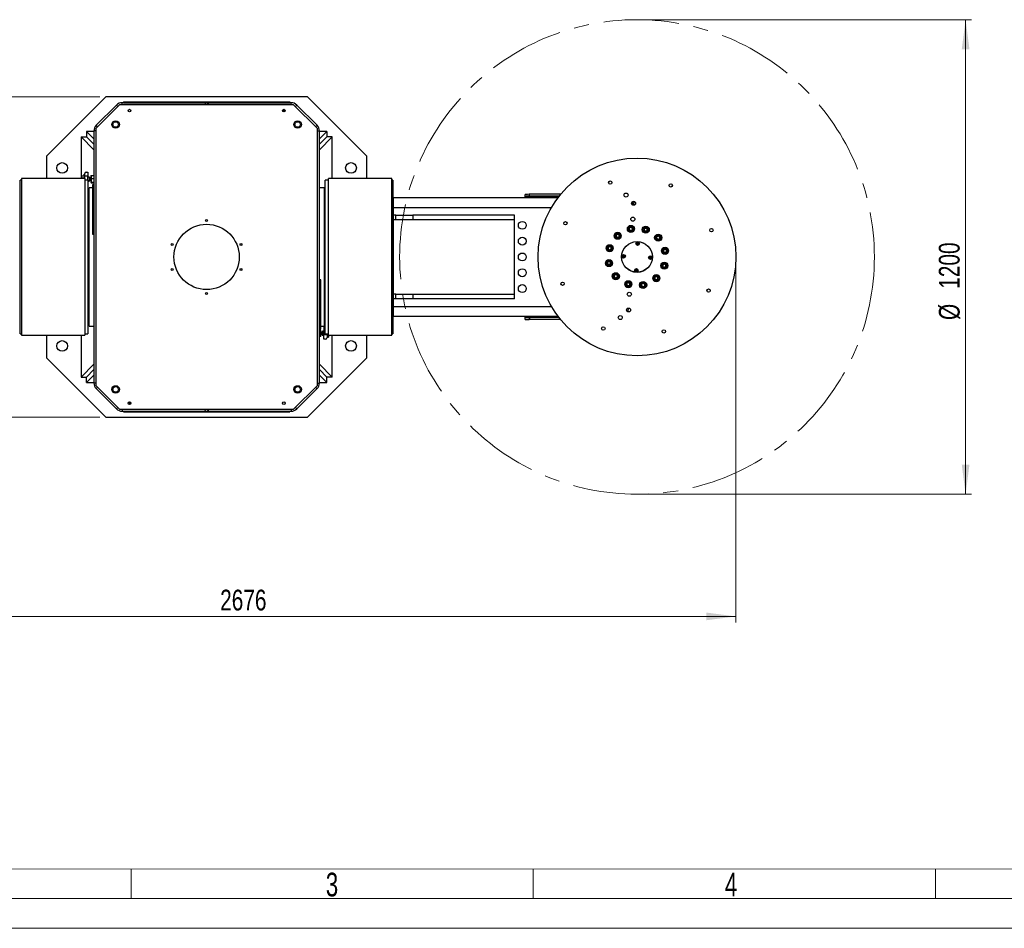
# Model space of a CAD drawing. Header units: millimetres. Extents: x 36 to 588, y 6 to 414.
# Tile 2 of 23: x 158 to 324, y 6 to 159. Entities that reach past the tile are written whole.
import ezdxf

# ---------------------------------------------------------------- set-up
doc = ezdxf.new("R2010")
doc.units = ezdxf.units.MM
doc.linetypes.add('CENTERX2', pattern=[20.32, 12.7, -2.54, 2.54, -2.54])
doc.styles.add('SLDTEXTSTYLE0', font='TXT', dxfattribs={"width": 0.7})
doc.styles.add('SLDTEXTSTYLE1', font='TXT', dxfattribs={"width": 0.75})
doc.dimstyles.new('SLDDIMSTYLE0', dxfattribs={"dimtxt": 3.5, "dimasz": 5, "dimexe": 0, "dimexo": 0.0625, "dimgap": 0.875, "dimtad": 1, "dimlfac": 15, "dimrnd": 1e-09, "dimzin": 12, "dimdsep": 46, "dimtxsty": 'SLDTEXTSTYLE1', "dimsah": 1, "dimcen": 0.09, "dimadec": 0, "dimazin": 0, "dimtfac": 1, "dimtofl": 0, "dimtmove": 0, "dimatfit": 3, "dimfxl": 1, "dimtolj": 1, "dimtzin": 12, "dimarcsym": 0})
doc.dimstyles.new('SLDDIMSTYLE3', dxfattribs={"dimtxt": 3.5, "dimasz": 5, "dimexe": 0, "dimexo": 0.0625, "dimgap": 0.875, "dimtad": 0, "dimtih": 1, "dimtoh": 1, "dimlfac": 15, "dimrnd": 1e-09, "dimzin": 12, "dimdsep": 46, "dimtxsty": 'SLDTEXTSTYLE1', "dimsah": 1, "dimcen": 0.09, "dimadec": 0, "dimazin": 0, "dimtfac": 1, "dimtofl": 0, "dimtmove": 0, "dimatfit": 3, "dimfxl": 1, "dimtolj": 1, "dimtzin": 12, "dimarcsym": 0})

# ---------------------------------------------------------------- blocks, each defined once
blk = doc.blocks.new('*D8')
at = {"color": 7, "linetype": 'Continuous', "lineweight": 0}
for p, q in [((263.22, 158.68), (318.6, 158.68)), ((317.6, 78.68), (317.6, 158.68)), ((263.22, 78.68), (318.6, 78.68))]:
    blk.add_line(p, q, dxfattribs=at)
for points in [[(317.6, 158.68), (316.95, 153.68), (318.25, 153.68)], [(317.6, 78.68), (318.25, 83.68), (316.95, 83.68)]]:
    blk.add_solid(points, dxfattribs=at)
at = {"color": 7, "linetype": 'Continuous', "lineweight": 0, "char_height": 3.5, "attachment_point": 1, "rotation": 90, "style": 'SLDTEXTSTYLE1'}
for s, insert in [('1200', (313.09, 113.32)), ('%%c', (313.09, 108.05))]:
    blk.add_mtext(s, dxfattribs=dict(at, insert=insert))
blk = doc.blocks.new('*D9')
at = {"color": 7, "linetype": 'Continuous', "lineweight": 0}
for p, q in [((100.49, 117.68), (100.49, 57.08)), ((278.89, 117.68), (278.89, 57.08)), ((278.89, 58.08), (100.49, 58.08))]:
    blk.add_line(p, q, dxfattribs=at)
for points in [[(100.49, 58.08), (105.49, 57.43), (105.49, 58.73)], [(278.89, 58.08), (273.89, 58.73), (273.89, 57.43)]]:
    blk.add_solid(points, dxfattribs=at)
at = {"color": 7, "linetype": 'Continuous', "lineweight": 0, "insert": (191.97, 62.59), "char_height": 3.5, "attachment_point": 1, "style": 'SLDTEXTSTYLE1'}
blk.add_mtext('2676', dxfattribs=at)
blk = doc.blocks.new('*D10')
at = {"color": 7, "linetype": 'Continuous', "lineweight": 0}
for p, q in [((171.69, 145.68), (85.27, 145.68)), ((86.27, 145.68), (86.27, 91.68)), ((171.69, 91.68), (85.27, 91.68))]:
    blk.add_line(p, q, dxfattribs=at)
for points in [[(86.27, 145.68), (85.62, 140.68), (86.92, 140.68)], [(86.27, 91.68), (86.92, 96.68), (85.62, 96.68)]]:
    blk.add_solid(points, dxfattribs=at)
at = {"color": 7, "linetype": 'Continuous', "lineweight": 0, "insert": (81.76, 114.35), "char_height": 3.5, "attachment_point": 1, "rotation": 90, "style": 'SLDTEXTSTYLE1'}
blk.add_mtext('810', dxfattribs=at)

msp = doc.modelspace()

# ---------------------------------------------------------------- linework, layer by layer
at = {"color": 7, "linetype": 'Continuous', "lineweight": 30}
for p, q in [((172.68959, 145.68094), (162.68959, 135.68094)), ((206.68959, 145.68094), (172.68959, 145.68094)), ((189.38682, 144.68094), (175.43713, 144.68094)), ((175.43713, 144.34761), (175.43713, 144.68094)), ((175.68959, 144.81428), (175.68959, 144.68094)), ((175.68959, 144.81428), (203.68959, 144.81428)), ((175.68959, 144.68094), (203.68959, 144.68094)), ((189.57927, 144.34761), (189.38682, 144.68094)), ((189.99235, 144.68094), (189.7999, 144.34761)), ((203.94204, 144.68094), (189.99235, 144.68094)), ((203.68959, 144.81428), (203.68959, 144.68094)), ((203.94204, 144.34761), (203.94204, 144.68094)), ((216.68959, 135.68094), (206.68959, 145.68094)), ((175.02292, 144.34761), (171.02292, 140.34761)), ((174.49432, 144.29042), (171.08011, 140.8762)), ((174.73003, 144.05472), (174.49432, 144.29042)), ((204.35625, 144.34761), (175.02292, 144.34761)), ((202.68959, 143.12094), (202.68959, 143.57428)), ((208.35625, 140.34761), (204.35625, 144.34761)), ((204.64915, 144.05472), (204.88485, 144.29042)), ((208.29906, 140.8762), (204.88485, 144.29042)), ((170.68959, 139.83444), (169.45021, 139.83444)), ((170.68959, 138.59506), (169.45021, 139.83444)), ((169.45021, 139.83444), (169.45021, 138.92032)), ((170.68959, 139.9334), (170.68959, 97.42849)), ((171.02292, 139.9334), (170.68959, 139.9334)), ((171.02292, 140.34761), (171.02292, 97.01428)), ((171.31581, 140.6405), (171.08011, 140.8762)), ((208.06336, 140.6405), (208.29906, 140.8762)), ((208.35625, 97.01428), (208.35625, 140.34761)), ((208.35625, 139.9334), (208.68959, 139.9334)), ((208.68959, 97.42849), (208.68959, 139.9334)), ((209.92897, 139.83444), (208.68959, 139.83444)), ((209.92897, 139.83444), (208.68959, 138.59506)), ((209.92897, 139.83444), (209.92897, 138.92032)), ((168.53609, 138.92032), (169.45021, 138.92032)), ((168.53609, 138.92032), (170.68959, 136.76683)), ((168.53609, 138.92032), (168.53609, 131.88094)), ((170.68959, 137.68094), (169.45021, 138.92032)), ((169.45021, 138.92032), (170.68959, 137.68094)), ((208.68959, 137.68094), (209.92897, 138.92032)), ((208.68959, 136.76683), (210.84308, 138.92032)), ((209.92897, 138.92032), (208.68959, 137.68094)), ((210.84308, 138.92032), (209.92897, 138.92032)), ((210.84308, 131.88094), (210.84308, 138.92032)), ((162.68959, 135.68094), (162.68959, 131.88094)), ((216.68959, 131.88094), (216.68959, 135.68094)), ((169.42292, 132.95782), (169.68959, 132.95782)), ((169.68959, 132.95782), (169.68959, 132.28995)), ((158.28959, 105.74761), (158.28959, 131.61428)), ((158.48959, 131.88094), (158.48959, 105.48094)), ((169.15625, 132.49311), (168.88959, 132.49311)), ((168.88959, 131.92334), (168.88959, 132.49311)), ((169.15625, 131.92334), (168.88959, 131.92334)), ((168.88959, 131.88094), (168.88959, 131.92334)), ((169.15625, 132.28995), (169.15625, 132.7352)), ((169.15625, 131.88094), (169.15625, 132.28995)), ((169.68959, 132.28995), (169.15625, 132.28995)), ((169.15625, 131.88094), (169.15625, 105.48094)), ((169.68959, 131.61428), (169.68959, 132.28995)), ((169.68959, 131.61428), (169.68959, 105.74761)), ((169.87292, 132.14454), (169.87292, 131.86231)), ((169.87292, 131.86231), (169.87292, 131.47787)), ((169.95625, 132.12221), (169.95625, 131.85889)), ((169.95625, 131.85889), (169.95625, 131.5002)), ((170.18959, 132.34454), (170.18959, 131.27787)), ((170.25944, 132.42133), (170.68959, 132.42133)), ((170.25944, 131.91153), (170.68959, 131.91153)), ((170.25944, 131.3014), (170.68959, 131.3014)), ((170.25944, 131.20107), (170.68959, 131.20107)), ((209.68959, 105.74761), (209.68959, 131.61428)), ((210.22292, 105.48094), (210.22292, 131.88094)), ((220.88959, 105.48094), (220.88959, 131.88094)), ((221.08959, 131.61428), (221.08959, 105.74761)), ((169.88959, 107.01428), (169.88959, 130.34761)), ((170.68959, 130.81428), (170.45625, 130.81428)), ((170.45625, 130.81428), (170.45625, 123.10137)), ((209.48959, 130.34761), (209.48959, 107.01428)), ((221.18959, 128.68094), (248.88959, 128.68094)), ((221.18959, 108.68094), (221.18959, 128.68094)), ((243.35625, 128.89302), (243.35625, 129.2264)), ((243.35625, 128.76481), (243.35625, 128.89302)), ((246.57773, 128.76481), (243.35625, 128.76481)), ((243.35625, 128.76481), (243.35625, 128.68094)), ((243.78959, 128.87567), (243.78959, 128.88149)), ((244.02292, 129.23804), (244.02292, 128.90465)), ((249.3262, 129.23804), (244.02292, 129.23804)), ((249.06034, 128.90465), (244.02292, 128.90465)), ((244.25625, 128.88149), (244.25625, 128.87567)), ((247.57626, 128.75261), (246.57773, 128.76481)), ((248.94364, 128.75261), (247.57626, 128.75261)), ((247.57626, 128.68094), (247.57626, 128.75261)), ((221.18959, 127.01428), (247.78916, 127.01428)), ((221.55625, 125.74761), (221.18959, 125.74761)), ((221.55625, 124.94761), (221.18959, 124.94761)), ((221.55625, 124.94761), (221.55625, 125.74761)), ((221.55625, 125.74761), (224.44904, 125.74761)), ((223.18935, 124.94761), (221.55625, 124.94761)), ((241.5915, 124.94761), (223.18935, 124.94761)), ((224.44904, 125.74761), (224.44904, 124.94761)), ((241.55625, 125.74761), (224.44904, 125.74761)), ((241.55625, 124.94761), (241.55625, 125.74761)), ((241.5915, 112.41428), (241.5915, 124.94761)), ((170.45625, 123.10137), (170.45625, 122.54761)), ((260.91932, 123.26201), (260.91959, 123.26793)), ((260.92431, 123.25881), (260.91932, 123.26201)), ((260.93352, 123.56367), (260.9338, 123.56959)), ((260.9338, 123.56959), (260.93906, 123.57231)), ((261.17844, 123.09568), (261.17346, 123.09888)), ((261.18371, 123.09839), (261.17844, 123.09568)), ((261.20214, 123.70812), (261.20741, 123.71083)), ((261.20741, 123.71083), (261.2124, 123.70763)), ((261.45206, 123.23692), (261.44679, 123.2342)), ((261.45234, 123.24284), (261.45206, 123.23692)), ((261.46155, 123.5477), (261.46654, 123.5445)), ((261.46654, 123.5445), (261.46626, 123.53858)), ((263.3845, 123.30006), (263.3877, 123.30505)), ((263.38722, 123.2948), (263.3845, 123.30006)), ((263.52575, 123.02645), (263.52303, 123.03172)), ((263.53167, 123.02617), (263.52575, 123.02645)), ((263.54763, 123.55421), (263.55083, 123.55919)), ((263.55083, 123.55919), (263.55675, 123.55891)), ((263.83332, 123.01197), (263.8274, 123.01225)), ((263.83653, 123.01696), (263.83332, 123.01197)), ((263.85249, 123.54499), (263.85841, 123.54471)), ((263.85841, 123.54471), (263.86113, 123.53944)), ((263.99966, 123.2711), (263.99646, 123.26611)), ((263.99694, 123.27636), (263.99966, 123.2711)), ((170.45625, 122.54761), (170.68959, 122.54761)), ((258.66218, 122.27007), (258.66539, 122.27506)), ((258.66491, 122.26481), (258.66218, 122.27007)), ((258.80343, 121.99646), (258.80071, 122.00173)), ((258.80935, 121.99618), (258.80343, 121.99646)), ((258.82532, 122.52421), (258.82852, 122.5292)), ((258.82852, 122.5292), (258.83444, 122.52892)), ((259.11101, 121.98198), (259.10509, 121.98226)), ((259.11422, 121.98696), (259.11101, 121.98198)), ((259.13017, 122.515), (259.1361, 122.51472)), ((259.1361, 122.51472), (259.13881, 122.50945)), ((259.27734, 122.24111), (259.27415, 122.23612)), ((259.27462, 122.24637), (259.27734, 122.24111)), ((265.52396, 121.79285), (265.52424, 121.79877)), ((265.52894, 121.78965), (265.52396, 121.79285)), ((265.53816, 122.09451), (265.53844, 122.10043)), ((265.53844, 122.10043), (265.54371, 122.10315)), ((265.78309, 121.62652), (265.7781, 121.62972)), ((265.78835, 121.62924), (265.78309, 121.62652)), ((265.80679, 122.23896), (265.81205, 122.24168)), ((265.81205, 122.24168), (265.81704, 122.23848)), ((266.0567, 121.76777), (266.05143, 121.76505)), ((266.05697, 121.77369), (266.0567, 121.76777)), ((266.06619, 122.07855), (266.07118, 122.07535)), ((266.07118, 122.07535), (266.0709, 122.06943)), ((257.34467, 120.00885), (257.34495, 120.01477)), ((257.34966, 120.00565), (257.34467, 120.00885)), ((257.35888, 120.31051), (257.35915, 120.31643)), ((257.35915, 120.31643), (257.36442, 120.31915)), ((257.6038, 119.84252), (257.59881, 119.84572)), ((257.60906, 119.84524), (257.6038, 119.84252)), ((257.6275, 120.45496), (257.63276, 120.45768)), ((257.63276, 120.45768), (257.63775, 120.45448)), ((257.87741, 119.98377), (257.87214, 119.98105)), ((257.87769, 119.98969), (257.87741, 119.98377)), ((257.88691, 120.29455), (257.89189, 120.29135)), ((257.89189, 120.29135), (257.89161, 120.28543)), ((266.63765, 119.72542), (266.64085, 119.7304)), ((266.64037, 119.72015), (266.63765, 119.72542)), ((266.80078, 119.97956), (266.80399, 119.98455)), ((266.80399, 119.98455), (266.80991, 119.98427)), ((267.10564, 119.97034), (267.11156, 119.97006)), ((267.11156, 119.97006), (267.11428, 119.9648)), ((267.25281, 119.69645), (267.24961, 119.69146)), ((267.25009, 119.70172), (267.25281, 119.69645)), ((257.35616, 117.91958), (257.35936, 117.92456)), ((257.35936, 117.92456), (257.36528, 117.92429)), ((257.66102, 117.91036), (257.66694, 117.91008)), ((257.66694, 117.91008), (257.66966, 117.90482)), ((266.7789, 119.4518), (266.77618, 119.45707)), ((266.78482, 119.45153), (266.7789, 119.4518)), ((267.08648, 119.43732), (267.08056, 119.4376)), ((267.08968, 119.44231), (267.08648, 119.43732)), ((257.19303, 117.66543), (257.19623, 117.67042)), ((257.19575, 117.66017), (257.19303, 117.66543)), ((257.33428, 117.39182), (257.33156, 117.39709)), ((257.3402, 117.39154), (257.33428, 117.39182)), ((257.64185, 117.37734), (257.63593, 117.37762)), ((257.64506, 117.38233), (257.64185, 117.37734)), ((257.80819, 117.63647), (257.80499, 117.63148)), ((257.80547, 117.64174), (257.80819, 117.63647)), ((266.55395, 117.07054), (266.55423, 117.07646)), ((266.55893, 117.06734), (266.55395, 117.07054)), ((266.56815, 117.3722), (266.56843, 117.37812)), ((266.56843, 117.37812), (266.5737, 117.38084)), ((266.81308, 116.90421), (266.80809, 116.90741)), ((266.81834, 116.90693), (266.81308, 116.90421)), ((266.83678, 117.51665), (266.84204, 117.51937)), ((266.84204, 117.51937), (266.84703, 117.51616)), ((267.08669, 117.04545), (267.08142, 117.04274)), ((267.08697, 117.05137), (267.08669, 117.04545)), ((267.09618, 117.35623), (267.10117, 117.35303)), ((267.10117, 117.35303), (267.10089, 117.34711)), ((208.92292, 114.81428), (208.68959, 114.81428)), ((208.92292, 114.26051), (208.92292, 114.81428)), ((258.37466, 115.28654), (258.37494, 115.29246)), ((258.37965, 115.28334), (258.37466, 115.28654)), ((258.38887, 115.5882), (258.38915, 115.59412)), ((258.38915, 115.59412), (258.39441, 115.59684)), ((258.6338, 115.12021), (258.6288, 115.12341)), ((258.63906, 115.12293), (258.6338, 115.12021)), ((258.65749, 115.73265), (258.66276, 115.73537)), ((258.66276, 115.73537), (258.66775, 115.73217)), ((258.9074, 115.26146), (258.90214, 115.25874)), ((258.90768, 115.26738), (258.9074, 115.26146)), ((258.9169, 115.57224), (258.92188, 115.56904)), ((258.92188, 115.56904), (258.92161, 115.56312)), ((265.1685, 115.12078), (265.1717, 115.12577)), ((265.17122, 115.11551), (265.1685, 115.12078)), ((265.30975, 114.84717), (265.30703, 114.85243)), ((265.31567, 114.84689), (265.30975, 114.84717)), ((265.33162, 115.37492), (265.33483, 115.37991)), ((265.33483, 115.37991), (265.34075, 115.37963)), ((265.61732, 114.83268), (265.6114, 114.83296)), ((265.62052, 114.83767), (265.61732, 114.83268)), ((265.63649, 115.36571), (265.64241, 115.36543)), ((265.64241, 115.36543), (265.64513, 115.36016)), ((265.78366, 115.09181), (265.78046, 115.08683)), ((265.78093, 115.09708), (265.78366, 115.09181)), ((208.92292, 106.54761), (208.92292, 114.26051)), ((260.44618, 114.09079), (260.44938, 114.09578)), ((260.4489, 114.08552), (260.44618, 114.09079)), ((260.58743, 113.81718), (260.58471, 113.82244)), ((260.59335, 113.8169), (260.58743, 113.81718)), ((260.60932, 114.34493), (260.61252, 114.34992)), ((260.61252, 114.34992), (260.61844, 114.34964)), ((260.89501, 113.80269), (260.88909, 113.80297)), ((260.89822, 113.80768), (260.89501, 113.80269)), ((260.91417, 114.33571), (260.92009, 114.33544)), ((260.92009, 114.33544), (260.92281, 114.33017)), ((261.06134, 114.06182), (261.05814, 114.05684)), ((261.05862, 114.06709), (261.06134, 114.06182)), ((262.9793, 113.81738), (262.97958, 113.8233)), ((262.98429, 113.81418), (262.9793, 113.81738)), ((262.9935, 114.11904), (262.99378, 114.12496)), ((262.99378, 114.12496), (262.99905, 114.12768)), ((263.23843, 113.65105), (263.23345, 113.65425)), ((263.2437, 113.65377), (263.23843, 113.65105)), ((263.26213, 114.26349), (263.2674, 114.26621)), ((263.2674, 114.26621), (263.27238, 114.26301)), ((263.51205, 113.7923), (263.50678, 113.78958)), ((263.51232, 113.79822), (263.51205, 113.7923)), ((263.52154, 114.10308), (263.52653, 114.09988)), ((263.52653, 114.09988), (263.52625, 114.09396)), ((221.55625, 112.41428), (221.18959, 112.41428)), ((221.55625, 111.61428), (221.18959, 111.61428)), ((221.55625, 111.61428), (221.55625, 112.41428)), ((221.55625, 112.41428), (223.18935, 112.41428)), ((224.44904, 111.61428), (221.55625, 111.61428)), ((223.18935, 112.41428), (241.5915, 112.41428)), ((224.44904, 112.41428), (224.44904, 111.61428)), ((241.55625, 111.61428), (224.44904, 111.61428)), ((241.55625, 111.61428), (241.55625, 112.41428)), ((221.18959, 110.34761), (247.78916, 110.34761)), ((260.77182, 109.93382), (260.56254, 109.97113)), ((260.70231, 109.41946), (260.77182, 109.93382)), ((221.18959, 108.68094), (248.88959, 108.68094)), ((243.35625, 108.68094), (243.35625, 108.59707)), ((243.35625, 108.59707), (246.57773, 108.59707)), ((243.35625, 108.46887), (243.35625, 108.59707)), ((243.35625, 108.13548), (243.35625, 108.46887)), ((243.78959, 108.4804), (243.78959, 108.48622)), ((244.02292, 108.45723), (244.02292, 108.12385)), ((249.06034, 108.45723), (244.02292, 108.45723)), ((249.3262, 108.12385), (244.02292, 108.12385)), ((244.25625, 108.48622), (244.25625, 108.4804)), ((246.57773, 108.59707), (247.57626, 108.60928)), ((247.57626, 108.68094), (247.57626, 108.60928)), ((247.57626, 108.60928), (248.94364, 108.60928)), ((208.68959, 106.54761), (208.92292, 106.54761)), ((208.8864, 106.38094), (208.68959, 106.38094)), ((208.95625, 105.28094), (208.95625, 106.34761)), ((209.45625, 107.01428), (209.45625, 105.61428)), ((162.68959, 105.48094), (162.68959, 101.68094)), ((168.53609, 105.48094), (168.53609, 98.44156)), ((208.8864, 105.81428), (208.68959, 105.81428)), ((208.8864, 105.24761), (208.68959, 105.24761)), ((209.18959, 105.81428), (209.18959, 106.12528)), ((209.18959, 105.50327), (209.18959, 105.81428)), ((209.27292, 105.81428), (209.27292, 106.14761)), ((209.27292, 105.48094), (209.27292, 105.81428)), ((209.45625, 105.61428), (209.98959, 105.61428)), ((209.45625, 104.81428), (209.45625, 105.61428)), ((209.72292, 104.81428), (209.45625, 104.81428)), ((209.98959, 105.74761), (209.98959, 105.61428)), ((209.98959, 105.61428), (209.98959, 105.08094)), ((209.98959, 105.18094), (210.25625, 105.18094)), ((210.25625, 105.48094), (210.25625, 105.18094)), ((210.84308, 98.44156), (210.84308, 105.48094)), ((216.68959, 101.68094), (216.68959, 105.48094)), ((162.68959, 101.68094), (172.68959, 91.68094)), ((206.68959, 91.68094), (216.68959, 101.68094)), ((170.68959, 100.59506), (168.53609, 98.44156)), ((170.68959, 99.68094), (169.45021, 98.44156)), ((169.45021, 98.44156), (170.68959, 99.68094)), ((210.84308, 98.44156), (208.68959, 100.59506)), ((209.92897, 98.44156), (208.68959, 99.68094)), ((208.68959, 99.68094), (209.92897, 98.44156)), ((168.53609, 98.44156), (169.45021, 98.44156)), ((169.45021, 97.52745), (170.68959, 98.76683)), ((169.45021, 97.52745), (169.45021, 98.44156)), ((208.68959, 98.76683), (209.92897, 97.52745)), ((209.92897, 97.52745), (209.92897, 98.44156)), ((210.84308, 98.44156), (209.92897, 98.44156)), ((169.45021, 97.52745), (170.68959, 97.52745)), ((171.02292, 97.42849), (170.68959, 97.42849)), ((171.02292, 97.01428), (175.02292, 93.01428)), ((171.31581, 96.72138), (171.08011, 96.48568)), ((171.08011, 96.48568), (174.49432, 93.07147)), ((204.35625, 93.01428), (208.35625, 97.01428)), ((204.88485, 93.07147), (208.29906, 96.48568)), ((208.06336, 96.72138), (208.29906, 96.48568)), ((208.35625, 97.42849), (208.68959, 97.42849)), ((208.68959, 97.52745), (209.92897, 97.52745)), ((174.73003, 93.30717), (174.49432, 93.07147)), ((175.02292, 93.01428), (204.35625, 93.01428)), ((175.43713, 93.01428), (175.43713, 92.68094)), ((176.68959, 94.24094), (176.68959, 93.78761)), ((189.38682, 92.68094), (189.57927, 93.01428)), ((189.7999, 93.01428), (189.99235, 92.68094)), ((203.94204, 93.01428), (203.94204, 92.68094)), ((204.64915, 93.30717), (204.88485, 93.07147)), ((172.68959, 91.68094), (206.68959, 91.68094)), ((175.43713, 92.68094), (189.38682, 92.68094)), ((175.68959, 92.68094), (175.68959, 92.54761)), ((175.68959, 92.68094), (203.68959, 92.68094)), ((175.68959, 92.54761), (203.68959, 92.54761)), ((189.99235, 92.68094), (203.94204, 92.68094)), ((203.68959, 92.68094), (203.68959, 92.54761))]:
    msp.add_line(p, q, dxfattribs=at)
at = {"color": 1, "linetype": 'Continuous', "lineweight": 0}
for p, q in [((393.72473, 15.49913), (46.5, 15.5)), ((177, 15.5), (177, 10.5)), ((244.75, 15.5), (244.75, 10.5)), ((312.5, 15.5), (312.5, 10.5)), ((583.5, 10.5), (41.5, 10.5))]:
    msp.add_line(p, q, dxfattribs=at)
at = {"color": 7, "linetype": 'Continuous', "lineweight": 15}
msp.add_line((588.5, 5.5), (36.5, 5.5), dxfattribs=at)
at = {"color": 7, "linetype": 'Continuous', "lineweight": 30, "flags": 128}
for points in [[(261.38828, 127.50824), (261.67326, 127.53056), (261.93089, 127.5428)], [(260.91959, 123.26793), (260.92571, 123.39771), (260.93037, 123.49675), (260.93352, 123.56367)], [(261.17346, 123.09888), (261.06412, 123.16906), (260.98068, 123.22262), (260.92431, 123.25881)], [(260.93906, 123.57231), (260.98196, 123.59445), (261.0751, 123.64253), (261.17176, 123.69243), (261.20214, 123.70812)], [(261.44679, 123.2342), (261.4164, 123.21852), (261.31975, 123.16862), (261.22661, 123.12053), (261.18371, 123.09839)], [(261.2124, 123.70763), (261.32174, 123.63745), (261.40517, 123.58389), (261.46155, 123.5477)], [(261.46626, 123.53858), (261.46015, 123.4088), (261.45549, 123.30976), (261.45234, 123.24284)], [(263.52303, 123.03172), (263.46342, 123.14717), (263.41795, 123.23527), (263.38722, 123.2948)], [(263.3877, 123.30505), (263.45789, 123.41439), (263.51144, 123.49783), (263.54763, 123.55421)], [(263.8274, 123.01225), (263.79324, 123.01385), (263.68459, 123.01897), (263.57988, 123.0239), (263.53167, 123.02617)], [(263.55675, 123.55891), (263.60497, 123.55664), (263.70967, 123.55171), (263.81833, 123.5466), (263.85249, 123.54499)], [(263.99646, 123.26611), (263.92627, 123.15677), (263.87272, 123.07333), (263.83653, 123.01696)], [(263.86113, 123.53944), (263.92073, 123.42399), (263.96621, 123.33589), (263.99694, 123.27636)], [(258.80071, 122.00173), (258.74112, 122.11718), (258.69563, 122.20528), (258.66491, 122.26481)], [(258.66539, 122.27506), (258.69146, 122.31568), (258.74809, 122.40389), (258.80685, 122.49543), (258.82532, 122.52421)], [(259.10509, 121.98226), (258.97531, 121.98837), (258.87627, 121.99303), (258.80935, 121.99618)], [(258.83444, 122.52892), (258.96422, 122.52281), (259.06326, 122.51815), (259.13017, 122.515)], [(259.27415, 122.23612), (259.25567, 122.20734), (259.19691, 122.1158), (259.14028, 122.02758), (259.11422, 121.98696)], [(259.13881, 122.50945), (259.19842, 122.394), (259.24389, 122.3059), (259.27462, 122.24637)], [(265.52424, 121.79877), (265.53035, 121.92855), (265.535, 122.02759), (265.53816, 122.09451)], [(265.7781, 121.62972), (265.74932, 121.64819), (265.65777, 121.70695), (265.56956, 121.76358), (265.52894, 121.78965)], [(265.54371, 122.10315), (265.65916, 122.16275), (265.74725, 122.20823), (265.80679, 122.23896)], [(266.05143, 121.76505), (265.93598, 121.70545), (265.84788, 121.65997), (265.78835, 121.62924)], [(265.81704, 122.23848), (265.85766, 122.2124), (265.94587, 122.15578), (266.03742, 122.09702), (266.06619, 122.07855)], [(266.0709, 122.06943), (266.06479, 121.93964), (266.06013, 121.8406), (266.05697, 121.77369)], [(257.34495, 120.01477), (257.34722, 120.06299), (257.35215, 120.16769), (257.35726, 120.27635), (257.35888, 120.31051)], [(257.59881, 119.84572), (257.48947, 119.91591), (257.40603, 119.96946), (257.34966, 120.00565)], [(257.36442, 120.31915), (257.47987, 120.37875), (257.56797, 120.42423), (257.6275, 120.45496)], [(257.87214, 119.98105), (257.75669, 119.92145), (257.6686, 119.87597), (257.60906, 119.84524)], [(257.63775, 120.45448), (257.74709, 120.38429), (257.83053, 120.33074), (257.88691, 120.29455)], [(257.89161, 120.28543), (257.89001, 120.25127), (257.88489, 120.14261), (257.87996, 120.0379), (257.87769, 119.98969)], [(262.28554, 121.03068), (262.26276, 120.99532), (262.24593, 120.96922), (262.23342, 120.94979)], [(262.23342, 120.94979), (262.25266, 120.91238), (262.26685, 120.88476), (262.27741, 120.86421)], [(262.27741, 120.86421), (262.31943, 120.86216), (262.35044, 120.86065), (262.37352, 120.85952)], [(262.38165, 121.02599), (262.33963, 121.02804), (262.30862, 121.02956), (262.28554, 121.03068)], [(262.42564, 120.94041), (262.40641, 120.97782), (262.39221, 121.00544), (262.38165, 121.02599)], [(266.77618, 119.45707), (266.76049, 119.48746), (266.7106, 119.58412), (266.66251, 119.67726), (266.64037, 119.72015)], [(266.64085, 119.7304), (266.71104, 119.83975), (266.76459, 119.92318), (266.80078, 119.97956)], [(266.80991, 119.98427), (266.93969, 119.97816), (267.03873, 119.97349), (267.10564, 119.97034)], [(267.24961, 119.69146), (267.17942, 119.58212), (267.12587, 119.49869), (267.08968, 119.44231)], [(267.11428, 119.9648), (267.13642, 119.92191), (267.18451, 119.82877), (267.2344, 119.73211), (267.25009, 119.70172)], [(257.19623, 117.67042), (257.26642, 117.77976), (257.31997, 117.8632), (257.35616, 117.91958)], [(257.36528, 117.92429), (257.49507, 117.91817), (257.5941, 117.91351), (257.66102, 117.91036)], [(257.66966, 117.90482), (257.68535, 117.87443), (257.73524, 117.77777), (257.78333, 117.68462), (257.80547, 117.64174)], [(259.87787, 118.83967), (259.87582, 118.79765), (259.87431, 118.76664), (259.87318, 118.74356)], [(259.87318, 118.74356), (259.90855, 118.72078), (259.93465, 118.70396), (259.95407, 118.69144)], [(259.96346, 118.88366), (259.92604, 118.86443), (259.89842, 118.85024), (259.87787, 118.83967)], [(259.95407, 118.69144), (259.99149, 118.71067), (260.0191, 118.72487), (260.03965, 118.73543)], [(260.03965, 118.73543), (260.0417, 118.77745), (260.04321, 118.80847), (260.04434, 118.83154)], [(264.4062, 118.62645), (264.40414, 118.58444), (264.40263, 118.55342), (264.4015, 118.53034)], [(264.49177, 118.67044), (264.45436, 118.65121), (264.42674, 118.63702), (264.4062, 118.62645)], [(264.48239, 118.47822), (264.5198, 118.49746), (264.54742, 118.51165), (264.56797, 118.52221)], [(264.57266, 118.61832), (264.53729, 118.64111), (264.51119, 118.65793), (264.49177, 118.67044)], [(264.56797, 118.52221), (264.57002, 118.56423), (264.57153, 118.59525), (264.57266, 118.61832)], [(267.08056, 119.4376), (266.95077, 119.44371), (266.85174, 119.44837), (266.78482, 119.45153)], [(257.33156, 117.39709), (257.30942, 117.43998), (257.26133, 117.53312), (257.21144, 117.62978), (257.19575, 117.66017)], [(257.63593, 117.37762), (257.50615, 117.38373), (257.40712, 117.38839), (257.3402, 117.39154)], [(257.80499, 117.63148), (257.73481, 117.52214), (257.68125, 117.4387), (257.64506, 117.38233)], [(262.0202, 116.42148), (262.03943, 116.38406), (262.05363, 116.35645), (262.06419, 116.3359)], [(262.06419, 116.3359), (262.10621, 116.33385), (262.13722, 116.33233), (262.1603, 116.3312)], [(262.16843, 116.49767), (262.12641, 116.49972), (262.0954, 116.50124), (262.07232, 116.50237)], [(262.1603, 116.3312), (262.18308, 116.36657), (262.19991, 116.39267), (262.21242, 116.41209)], [(262.21242, 116.41209), (262.19319, 116.44951), (262.17899, 116.47712), (262.16843, 116.49767)], [(266.55423, 117.07646), (266.55583, 117.11062), (266.56095, 117.21928), (266.56588, 117.32399), (266.56815, 117.3722)], [(266.80809, 116.90741), (266.69875, 116.97759), (266.61531, 117.03115), (266.55893, 117.06734)], [(266.5737, 117.38084), (266.68915, 117.44044), (266.77724, 117.48592), (266.83678, 117.51665)], [(267.08142, 117.04274), (266.96597, 116.98314), (266.87787, 116.93766), (266.81834, 116.90693)], [(266.84703, 117.51616), (266.95637, 117.44598), (267.03981, 117.39242), (267.09618, 117.35623)], [(267.10089, 117.34711), (267.09862, 117.2989), (267.09369, 117.19419), (267.08858, 117.08553), (267.08697, 117.05137)], [(258.37494, 115.29246), (258.38105, 115.42225), (258.38571, 115.52128), (258.38887, 115.5882)], [(258.6288, 115.12341), (258.58819, 115.14948), (258.49997, 115.20611), (258.40843, 115.26487), (258.37965, 115.28334)], [(258.39441, 115.59684), (258.50987, 115.65644), (258.59796, 115.70192), (258.65749, 115.73265)], [(258.90214, 115.25874), (258.78669, 115.19914), (258.69859, 115.15366), (258.63906, 115.12293)], [(258.66775, 115.73217), (258.69652, 115.71369), (258.78807, 115.65493), (258.87628, 115.59831), (258.9169, 115.57224)], [(258.92161, 115.56312), (258.91549, 115.43333), (258.91084, 115.3343), (258.90768, 115.26738)], [(265.30703, 114.85243), (265.24742, 114.96788), (265.20195, 115.05598), (265.17122, 115.11551)], [(265.1717, 115.12577), (265.19017, 115.15455), (265.24893, 115.24609), (265.30556, 115.3343), (265.33162, 115.37492)], [(265.6114, 114.83296), (265.48162, 114.83907), (265.38258, 114.84374), (265.31567, 114.84689)], [(265.34075, 115.37963), (265.47054, 115.37352), (265.56957, 115.36886), (265.63649, 115.36571)], [(265.78046, 115.08683), (265.75438, 115.04621), (265.69776, 114.95799), (265.63899, 114.86645), (265.62052, 114.83767)], [(265.64513, 115.36016), (265.70473, 115.24471), (265.75021, 115.15661), (265.78093, 115.09708)], [(260.58471, 113.82244), (260.52511, 113.93789), (260.47963, 114.02599), (260.4489, 114.08552)], [(260.44938, 114.09578), (260.51957, 114.20512), (260.57312, 114.28855), (260.60932, 114.34493)], [(260.88909, 113.80297), (260.84088, 113.80524), (260.73617, 113.81017), (260.62751, 113.81529), (260.59335, 113.8169)], [(260.61844, 114.34964), (260.6526, 114.34803), (260.76125, 114.34291), (260.86597, 114.33798), (260.91417, 114.33571)], [(261.05814, 114.05684), (260.98796, 113.94749), (260.9344, 113.86406), (260.89822, 113.80768)], [(260.92281, 114.33017), (260.98242, 114.21472), (261.02789, 114.12662), (261.05862, 114.06709)], [(262.97958, 113.8233), (262.98569, 113.95309), (262.99035, 114.05212), (262.9935, 114.11904)], [(263.23345, 113.65425), (263.1241, 113.72444), (263.04067, 113.77799), (262.98429, 113.81418)], [(262.99905, 114.12768), (263.02944, 114.14337), (263.12609, 114.19327), (263.21924, 114.24135), (263.26213, 114.26349)], [(263.50678, 113.78958), (263.46389, 113.76744), (263.37074, 113.71936), (263.27408, 113.66946), (263.2437, 113.65377)], [(263.27238, 114.26301), (263.38173, 114.19283), (263.46516, 114.13927), (263.52154, 114.10308)], [(263.52625, 114.09396), (263.52014, 113.96417), (263.51547, 113.86514), (263.51232, 113.79822)]]:
    msp.add_lwpolyline(points, dxfattribs=at)
at = {"color": 7, "linetype": 'CENTERX2', "lineweight": 0}
msp.add_circle((262.22292, 118.68094), 40, dxfattribs=at)
at = {"color": 7, "linetype": 'Continuous', "lineweight": 30}
for centre, radius in [((176.68959, 143.34761), 0.22667), ((202.68959, 143.34761), 0.22667), ((174.35625, 141.01428), 0.63333), ((174.35625, 141.01428), 0.62667), ((174.35625, 141.01428), 0.46667), ((205.02292, 141.01428), 0.63333), ((205.02292, 141.01428), 0.62667), ((205.02292, 141.01428), 0.46667), ((165.35625, 133.68094), 0.9), ((214.02292, 133.68094), 0.9), ((262.22292, 118.68094), 16.66667), ((257.7055, 131.22569), 0.28333), ((260.37818, 129.11259), 0.34), ((267.8991, 130.74572), 0.28333), ((261.64733, 127.71802), 0.33333), ((189.68959, 124.84761), 0.16667), ((242.88959, 124.01428), 0.66667), ((250.15815, 124.35712), 0.28333), ((261.52191, 125.0543), 0.34), ((189.68959, 118.68094), 5.5), ((258.96977, 122.25559), 0.6), ((261.19293, 123.40325), 0.6), ((261.19293, 123.40325), 0.53333), ((261.19293, 123.40325), 0.46667), ((263.69208, 123.28558), 0.6), ((263.69208, 123.28558), 0.53333), ((263.69208, 123.28558), 0.46667), ((274.76767, 123.19836), 0.28333), ((242.88959, 121.34761), 0.66667), ((258.96977, 122.25559), 0.53333), ((258.96977, 122.25559), 0.46667), ((262.22292, 118.68094), 2.6), ((262.22292, 118.68094), 2.58333), ((262.32953, 120.9451), 0.306), ((262.32953, 120.9451), 0.26667), ((265.79757, 121.9341), 0.6), ((265.79757, 121.9341), 0.53333), ((265.79757, 121.9341), 0.46667), ((183.89482, 120.79007), 0.16667), ((195.48436, 120.79007), 0.16667), ((257.61828, 120.1501), 0.6), ((257.61828, 120.1501), 0.53333), ((257.61828, 120.1501), 0.46667), ((262.32953, 120.9451), 0.10104), ((262.32953, 120.9451), 0.0825), ((266.94523, 119.71093), 0.6), ((266.94523, 119.71093), 0.53333), ((266.94523, 119.71093), 0.46667), ((242.88959, 118.68094), 0.66667), ((257.50061, 117.65095), 0.6), ((257.50061, 117.65095), 0.53333), ((257.50061, 117.65095), 0.46667), ((259.95876, 118.78755), 0.306), ((259.95876, 118.78755), 0.26667), ((259.95876, 118.78755), 0.10104), ((259.95876, 118.78755), 0.0825), ((264.48708, 118.57433), 0.306), ((264.48708, 118.57433), 0.26667), ((264.48708, 118.57433), 0.10104), ((264.48708, 118.57433), 0.0825), ((266.82756, 117.21179), 0.6), ((183.89482, 116.57182), 0.16667), ((195.48436, 116.57182), 0.16667), ((242.88959, 116.01428), 0.66667), ((262.11631, 116.41678), 0.306), ((262.11631, 116.41678), 0.26667), ((262.11631, 116.41678), 0.10104), ((262.11631, 116.41678), 0.0825), ((266.82756, 117.21179), 0.53333), ((266.82756, 117.21179), 0.46667), ((258.64827, 115.42779), 0.6), ((258.64827, 115.42779), 0.53333), ((258.64827, 115.42779), 0.46667), ((260.75376, 114.07631), 0.6), ((260.75376, 114.07631), 0.53333), ((260.75376, 114.07631), 0.46667), ((263.25291, 113.95863), 0.6), ((265.47608, 115.1063), 0.6), ((265.47608, 115.1063), 0.53333), ((265.47608, 115.1063), 0.46667), ((242.88959, 113.34761), 0.66667), ((249.67817, 114.16352), 0.28333), ((263.25291, 113.95863), 0.53333), ((263.25291, 113.95863), 0.46667), ((274.2877, 113.00477), 0.28333), ((189.68959, 112.51428), 0.16667), ((260.92615, 112.40165), 0.34), ((260.80073, 109.73794), 0.33333), ((259.40616, 108.46879), 0.34), ((256.54674, 106.61617), 0.28333), ((266.74034, 106.1362), 0.28333), ((165.35625, 103.68094), 0.9), ((214.02292, 103.68094), 0.9), ((174.35625, 96.34761), 0.63333), ((174.35625, 96.34761), 0.62667), ((174.35625, 96.34761), 0.46667), ((205.02292, 96.34761), 0.63333), ((205.02292, 96.34761), 0.62667), ((205.02292, 96.34761), 0.46667), ((176.68959, 94.01428), 0.22667), ((202.68959, 94.01428), 0.22667)]:
    msp.add_circle(centre, radius, dxfattribs=at)
for centre, radius, start, end in [((175.43713, 143.34761), 1.33333, 90, 135), ((203.94204, 143.34761), 1.33333, 45, 90), ((172.02292, 139.9334), 1.33333, 135, 180), ((207.35625, 139.9334), 1.33333, 0, 45), ((244.02292, 123.82408), 5.06278, 87.3584297, 92.6415703), ((244.02292, 133.93307), 5.06278, 267.3584297, 272.6415703), ((247.59447, 128.36909), 0.38394, 92.7183807, 125.6862567), ((261.55625, 127.88094), 0.21667, 187.946114, 50.4638019), ((261.55625, 127.88094), 0.16667, 157.9981155, 80.4118004), ((261.19293, 123.40325), 0.305, 148.2684211, 206.3399441), ((261.19293, 123.40325), 0.305, 208.2684211, 266.3399441), ((261.19293, 123.40325), 0.26667, 177.3041826, 237.3041826), ((261.19293, 123.40325), 0.26667, 117.3041826, 177.3041826), ((261.19293, 123.40325), 0.305, 88.2684211, 146.3399441), ((261.19293, 123.40325), 0.26667, 237.3041826, 297.3041826), ((261.19293, 123.40325), 0.26667, 57.3041826, 117.3041826), ((261.19293, 123.40325), 0.305, 268.2684211, 326.3399441), ((261.19293, 123.40325), 0.305, 28.2684211, 86.3399441), ((261.19293, 123.40325), 0.26667, 297.3041826, 357.3041826), ((261.19293, 123.40325), 0.26667, 357.3041826, 57.3041826), ((261.19293, 123.40325), 0.305, 328.2684211, 26.3399441), ((263.69208, 123.28558), 0.305, 178.2684211, 236.3399441), ((263.69208, 123.28558), 0.305, 118.2684211, 176.3399441), ((263.69208, 123.28558), 0.26667, 147.3041826, 207.3041826), ((263.69208, 123.28558), 0.26667, 207.3041826, 267.3041826), ((263.69208, 123.28558), 0.26667, 87.3041826, 147.3041826), ((263.69208, 123.28558), 0.305, 238.2684211, 296.3399441), ((263.69208, 123.28558), 0.305, 58.2684211, 116.3399441), ((263.69208, 123.28558), 0.26667, 267.3041826, 327.3041826), ((263.69208, 123.28558), 0.26667, 27.3041826, 87.3041826), ((263.69208, 123.28558), 0.305, 298.2684211, 356.3399441), ((263.69208, 123.28558), 0.305, 358.2684211, 56.3399441), ((263.69208, 123.28558), 0.26667, 327.3041826, 27.3041826), ((258.96977, 122.25559), 0.305, 178.2684211, 236.3399441), ((258.96977, 122.25559), 0.305, 118.2684211, 176.3399441), ((258.96977, 122.25559), 0.26667, 147.3041826, 207.3041826), ((258.96977, 122.25559), 0.26667, 207.3041826, 267.3041826), ((258.96977, 122.25559), 0.26667, 87.3041826, 147.3041826), ((258.96977, 122.25559), 0.305, 238.2684211, 296.3399441), ((258.96977, 122.25559), 0.305, 58.2684211, 116.3399441), ((258.96977, 122.25559), 0.26667, 267.3041826, 327.3041826), ((258.96977, 122.25559), 0.26667, 27.3041826, 87.3041826), ((258.96977, 122.25559), 0.305, 298.2684211, 356.3399441), ((258.96977, 122.25559), 0.305, 358.2684211, 56.3399441), ((258.96977, 122.25559), 0.26667, 327.3041826, 27.3041826), ((265.79757, 121.9341), 0.305, 148.2684211, 206.3399441), ((265.79757, 121.9341), 0.305, 208.2684211, 266.3399441), ((265.79757, 121.9341), 0.26667, 177.3041826, 237.3041826), ((265.79757, 121.9341), 0.26667, 117.3041826, 177.3041826), ((265.79757, 121.9341), 0.305, 88.2684211, 146.3399441), ((265.79757, 121.9341), 0.26667, 237.3041826, 297.3041826), ((265.79757, 121.9341), 0.26667, 57.3041826, 117.3041826), ((265.79757, 121.9341), 0.305, 268.2684211, 326.3399441), ((265.79757, 121.9341), 0.305, 28.2684211, 86.3399441), ((265.79757, 121.9341), 0.26667, 297.3041826, 357.3041826), ((265.79757, 121.9341), 0.26667, 357.3041826, 57.3041826), ((265.79757, 121.9341), 0.305, 328.2684211, 26.3399441), ((257.61828, 120.1501), 0.305, 148.2684211, 206.3399441), ((257.61828, 120.1501), 0.305, 208.2684211, 266.3399441), ((257.61828, 120.1501), 0.26667, 177.3041826, 237.3041826), ((257.61828, 120.1501), 0.26667, 117.3041826, 177.3041826), ((257.61828, 120.1501), 0.305, 88.2684211, 146.3399441), ((257.61828, 120.1501), 0.26667, 237.3041826, 297.3041826), ((257.61828, 120.1501), 0.26667, 57.3041826, 117.3041826), ((257.61828, 120.1501), 0.305, 268.2684211, 326.3399441), ((257.61828, 120.1501), 0.305, 28.2684211, 86.3399441), ((257.61828, 120.1501), 0.26667, 297.3041826, 357.3041826), ((257.61828, 120.1501), 0.26667, 357.3041826, 57.3041826), ((257.61828, 120.1501), 0.305, 328.2684211, 26.3399441), ((266.94523, 119.71093), 0.305, 178.2684211, 236.3399441), ((266.94523, 119.71093), 0.305, 118.2684211, 176.3399441), ((266.94523, 119.71093), 0.26667, 147.3041826, 207.3041826), ((266.94523, 119.71093), 0.26667, 207.3041826, 267.3041826), ((266.94523, 119.71093), 0.26667, 87.3041826, 147.3041826), ((266.94523, 119.71093), 0.305, 58.2684211, 116.3399441), ((266.94523, 119.71093), 0.26667, 267.3041826, 327.3041826), ((266.94523, 119.71093), 0.26667, 27.3041826, 87.3041826), ((266.94523, 119.71093), 0.305, 298.2684211, 356.3399441), ((266.94523, 119.71093), 0.305, 358.2684211, 56.3399441), ((266.94523, 119.71093), 0.26667, 327.3041826, 27.3041826), ((257.50061, 117.65095), 0.305, 118.2684211, 176.3399441), ((257.50061, 117.65095), 0.26667, 87.3041826, 147.3041826), ((257.50061, 117.65095), 0.305, 58.2684211, 116.3399441), ((257.50061, 117.65095), 0.26667, 27.3041826, 87.3041826), ((257.50061, 117.65095), 0.305, 358.2684211, 56.3399441), ((266.94523, 119.71093), 0.305, 238.2684211, 296.3399441), ((257.50061, 117.65095), 0.305, 178.2684211, 236.3399441), ((257.50061, 117.65095), 0.26667, 147.3041826, 207.3041826), ((257.50061, 117.65095), 0.26667, 207.3041826, 267.3041826), ((257.50061, 117.65095), 0.305, 238.2684211, 296.3399441), ((257.50061, 117.65095), 0.26667, 267.3041826, 327.3041826), ((257.50061, 117.65095), 0.305, 298.2684211, 356.3399441), ((257.50061, 117.65095), 0.26667, 327.3041826, 27.3041826), ((266.82756, 117.21179), 0.305, 148.2684211, 206.3399441), ((266.82756, 117.21179), 0.305, 208.2684211, 266.3399441), ((266.82756, 117.21179), 0.26667, 177.3041826, 237.3041826), ((266.82756, 117.21179), 0.26667, 117.3041826, 177.3041826), ((266.82756, 117.21179), 0.305, 88.2684211, 146.3399441), ((266.82756, 117.21179), 0.26667, 237.3041826, 297.3041826), ((266.82756, 117.21179), 0.26667, 57.3041826, 117.3041826), ((266.82756, 117.21179), 0.305, 268.2684211, 326.3399441), ((266.82756, 117.21179), 0.305, 28.2684211, 86.3399441), ((266.82756, 117.21179), 0.26667, 297.3041826, 357.3041826), ((266.82756, 117.21179), 0.26667, 357.3041826, 57.3041826), ((266.82756, 117.21179), 0.305, 328.2684211, 26.3399441), ((258.64827, 115.42779), 0.305, 148.2684211, 206.3399441), ((258.64827, 115.42779), 0.305, 208.2684211, 266.3399441), ((258.64827, 115.42779), 0.26667, 177.3041826, 237.3041826), ((258.64827, 115.42779), 0.26667, 117.3041826, 177.3041826), ((258.64827, 115.42779), 0.305, 88.2684211, 146.3399441), ((258.64827, 115.42779), 0.26667, 237.3041826, 297.3041826), ((258.64827, 115.42779), 0.26667, 57.3041826, 117.3041826), ((258.64827, 115.42779), 0.305, 268.2684211, 326.3399441), ((258.64827, 115.42779), 0.305, 28.2684211, 86.3399441), ((258.64827, 115.42779), 0.26667, 297.3041826, 357.3041826), ((258.64827, 115.42779), 0.26667, 357.3041826, 57.3041826), ((258.64827, 115.42779), 0.305, 328.2684211, 26.3399441), ((265.47608, 115.1063), 0.305, 178.2684211, 236.3399441), ((265.47608, 115.1063), 0.305, 118.2684211, 176.3399441), ((265.47608, 115.1063), 0.26667, 147.3041826, 207.3041826), ((265.47608, 115.1063), 0.26667, 207.3041826, 267.3041826), ((265.47608, 115.1063), 0.26667, 87.3041826, 147.3041826), ((265.47608, 115.1063), 0.305, 238.2684211, 296.3399441), ((265.47608, 115.1063), 0.305, 58.2684211, 116.3399441), ((265.47608, 115.1063), 0.26667, 267.3041826, 327.3041826), ((265.47608, 115.1063), 0.26667, 27.3041826, 87.3041826), ((265.47608, 115.1063), 0.305, 298.2684211, 356.3399441), ((265.47608, 115.1063), 0.305, 358.2684211, 56.3399441), ((265.47608, 115.1063), 0.26667, 327.3041826, 27.3041826), ((260.75376, 114.07631), 0.305, 178.2684211, 236.3399441), ((260.75376, 114.07631), 0.305, 118.2684211, 176.3399441), ((260.75376, 114.07631), 0.26667, 147.3041826, 207.3041826), ((260.75376, 114.07631), 0.26667, 207.3041826, 267.3041826), ((260.75376, 114.07631), 0.26667, 87.3041826, 147.3041826), ((260.75376, 114.07631), 0.305, 238.2684211, 296.3399441), ((260.75376, 114.07631), 0.305, 58.2684211, 116.3399441), ((260.75376, 114.07631), 0.26667, 267.3041826, 327.3041826), ((260.75376, 114.07631), 0.26667, 27.3041826, 87.3041826), ((260.75376, 114.07631), 0.305, 298.2684211, 356.3399441), ((260.75376, 114.07631), 0.305, 358.2684211, 56.3399441), ((260.75376, 114.07631), 0.26667, 327.3041826, 27.3041826), ((263.25291, 113.95863), 0.305, 148.2684211, 206.3399441), ((263.25291, 113.95863), 0.305, 208.2684211, 266.3399441), ((263.25291, 113.95863), 0.26667, 177.3041826, 237.3041826), ((263.25291, 113.95863), 0.26667, 117.3041826, 177.3041826), ((263.25291, 113.95863), 0.305, 88.2684211, 146.3399441), ((263.25291, 113.95863), 0.26667, 237.3041826, 297.3041826), ((263.25291, 113.95863), 0.26667, 57.3041826, 117.3041826), ((263.25291, 113.95863), 0.305, 268.2684211, 326.3399441), ((263.25291, 113.95863), 0.305, 28.2684211, 86.3399441), ((263.25291, 113.95863), 0.26667, 297.3041826, 357.3041826), ((263.25291, 113.95863), 0.26667, 357.3041826, 57.3041826), ((263.25291, 113.95863), 0.305, 328.2684211, 26.3399441), ((244.02292, 103.42882), 5.06278, 87.3584297, 92.6415703), ((244.02292, 113.5378), 5.06278, 267.3584297, 272.6415703), ((247.59447, 108.99279), 0.38394, 234.3137433, 267.2816193), ((209.72292, 105.08094), 0.26667, 270, 0), ((172.02292, 97.42849), 1.33333, 180, 225), ((207.35625, 97.42849), 1.33333, 315, 360), ((175.43713, 94.01428), 1.33333, 225, 270), ((203.94204, 94.01428), 1.33333, 270, 315)]:
    msp.add_arc(centre, radius, start, end, dxfattribs=at)
for centre, major_axis, ratio, start_param, end_param in [((169.42292, 132.7352), (0.26667, 0), 0.834844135, 1.570796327, 3.141592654), ((244.02292, 129.2264), (0.66667, 0), 0.017455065, 1.570796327, 3.141592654), ((244.02292, 128.89302), (0.66667, 0), 0.017455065, 1.570796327, 3.141592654), ((244.02292, 108.46887), (0.66667, 0), 0.017455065, 3.141592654, 4.71238898), ((244.02292, 108.13548), (0.66667, 0), 0.017455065, 3.141592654, 4.71238898)]:
    msp.add_ellipse(centre, major_axis=major_axis, ratio=ratio, start_param=start_param, end_param=end_param, dxfattribs=at)
for points in [[(158.48959, 131.61428), (158.28959, 131.61428)], [(169.15625, 131.88094), (158.48959, 131.88094)], [(169.68959, 131.61428), (169.15625, 131.61428)], [(169.87292, 132.14454), (169.68959, 132.14454)], [(169.68959, 131.47787), (169.87292, 131.47787)], [(169.95625, 132.12221), (169.87292, 132.14454)], [(169.87292, 131.47787), (169.95625, 131.5002)], [(170.21275, 132.38465), (170.18959, 132.34454)], [(170.18959, 131.27787), (170.21275, 131.23776)], [(170.21387, 132.38442), (170.25944, 132.42133)], [(210.22292, 131.61428), (209.68959, 131.61428)], [(220.88959, 131.88094), (210.22292, 131.88094)], [(221.08959, 131.61428), (220.88959, 131.61428)], [(169.88959, 129.51428), (169.68959, 129.51428)], [(170.45625, 130.34761), (169.88959, 130.34761)], [(209.48959, 130.34761), (208.68959, 130.34761)], [(209.68959, 129.51428), (209.48959, 129.51428)], [(158.28959, 128.68094), (158.18959, 128.68094)], [(221.18959, 128.68094), (221.08959, 128.68094)], [(158.18959, 108.68094), (158.28959, 108.68094)], [(221.08959, 108.68094), (221.18959, 108.68094)], [(169.68959, 107.84761), (169.88959, 107.84761)], [(169.88959, 107.01428), (170.68959, 107.01428)], [(208.92292, 107.01428), (209.48959, 107.01428)], [(208.95625, 106.34761), (208.93701, 106.38094)], [(209.48959, 107.84761), (209.68959, 107.84761)], [(158.28959, 105.74761), (158.48959, 105.74761)], [(158.48959, 105.48094), (169.15625, 105.48094)], [(169.15625, 105.74761), (169.68959, 105.74761)], [(208.93701, 105.24761), (208.95625, 105.28094)], [(209.27292, 106.14761), (209.18959, 106.12528)], [(209.18959, 105.50327), (209.27292, 105.48094)], [(209.45625, 106.14761), (209.27292, 106.14761)], [(209.27292, 105.48094), (209.45625, 105.48094)], [(209.68959, 105.74761), (210.22292, 105.74761)], [(210.22292, 105.48094), (220.88959, 105.48094)], [(220.88959, 105.74761), (221.08959, 105.74761)]]:
    msp.add_open_spline(points, degree=1, dxfattribs=at)
for points, knots in [([(170.25944, 131.3014), (170.23913, 131.28859), (170.20558, 131.26742), (170.20891, 131.23674), (170.23225, 131.21619), (170.25347, 131.2044), (170.25944, 131.20107)], [0, 0, 0, 0, 0.38697434, 0.63925948, 0.898365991, 1, 1, 1, 1]), ([(170.25944, 132.42133), (170.24483, 132.37709), (170.21527, 132.28763), (170.20446, 132.15509), (170.22033, 132.0284), (170.24633, 131.95073), (170.25944, 131.91153)], [0, 0, 0, 0, 0.264606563, 0.53494733, 0.76534512, 1, 1, 1, 1]), ([(170.25944, 131.91153), (170.24483, 131.85858), (170.21527, 131.75152), (170.20446, 131.5929), (170.22033, 131.44127), (170.24633, 131.34831), (170.25944, 131.3014)], [0, 0, 0, 0, 0.264605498, 0.53494773, 0.765343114, 1, 1, 1, 1]), ([(246.57773, 128.76481), (246.57726, 128.7648), (246.57552, 128.76478), (246.55777, 128.76452), (246.52914, 128.76353), (246.47918, 128.76015), (246.3514, 128.74755), (246.23652, 128.71067), (246.14395, 128.68094)], [0, 0, 0, 0, 0.003228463, 0.011914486, 0.1219183, 0.199801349, 0.355129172, 1, 1, 1, 1]), ([(246.49809, 128.68094), (246.50301, 128.69057), (246.52005, 128.72391), (246.54598, 128.75256), (246.56729, 128.7638), (246.57763, 128.7648), (246.57773, 128.76481)], [0, 0, 0, 0, 0.172135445, 0.596428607, 0.996329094, 1, 1, 1, 1]), ([(262.37352, 120.85952), (262.38098, 120.8711), (262.39375, 120.89091), (262.41231, 120.91972), (262.42155, 120.93405), (262.42564, 120.94041)], [0, 0, 0, 0, 0.4391331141, 0.7513664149, 1, 1, 1, 1]), ([(260.04434, 118.83154), (260.03276, 118.839), (260.01295, 118.85177), (259.98415, 118.87033), (259.96981, 118.87957), (259.96346, 118.88366)], [0, 0, 0, 0, 0.4391339, 0.751364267, 1, 1, 1, 1]), ([(264.4015, 118.53034), (264.41308, 118.52288), (264.43289, 118.51012), (264.46169, 118.49156), (264.47603, 118.48232), (264.48239, 118.47822)], [0, 0, 0, 0, 0.4391339, 0.751364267, 1, 1, 1, 1]), ([(262.07232, 116.50237), (262.06486, 116.49079), (262.05209, 116.47097), (262.03353, 116.44217), (262.02429, 116.42783), (262.0202, 116.42148)], [0, 0, 0, 0, 0.4391331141, 0.7513664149, 1, 1, 1, 1]), ([(246.14395, 108.68094), (246.23652, 108.65122), (246.3514, 108.61433), (246.47918, 108.60174), (246.52914, 108.59836), (246.55777, 108.59737), (246.57552, 108.5971), (246.57726, 108.59708), (246.57773, 108.59707)], [0, 0, 0, 0, 0.644870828, 0.800198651, 0.8780817, 0.988085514, 0.996771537, 1, 1, 1, 1]), ([(246.57773, 108.59707), (246.57763, 108.59708), (246.56729, 108.59809), (246.54625, 108.60919), (246.52035, 108.6376), (246.50336, 108.67082), (246.49818, 108.68094)], [0, 0, 0, 0, 0.003675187, 0.4040420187, 0.8184288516, 1, 1, 1, 1]), ([(208.8864, 105.81428), (208.90101, 105.86346), (208.93057, 105.96289), (208.94138, 106.11021), (208.92551, 106.25104), (208.89951, 106.33738), (208.8864, 106.38094)], [0, 0, 0, 0, 0.264605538, 0.534947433, 0.765343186, 1, 1, 1, 1]), ([(208.8864, 106.38094), (208.90878, 106.38094), (208.93768, 106.38094), (208.93427, 106.38094), (208.9335, 106.38094)], [0, 0, 0, 0, 0.7743451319, 1, 1, 1, 1]), ([(208.8864, 105.24761), (208.90101, 105.29679), (208.93057, 105.39622), (208.94138, 105.54355), (208.92551, 105.68438), (208.89951, 105.77071), (208.8864, 105.81428)], [0, 0, 0, 0, 0.264605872, 0.534948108, 0.765344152, 1, 1, 1, 1]), ([(208.93334, 105.24761), (208.93417, 105.24761), (208.93784, 105.24761), (208.90885, 105.24761), (208.8864, 105.24761)], [0, 0, 0, 0, 0.225626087, 1, 1, 1, 1])]:
    msp.add_open_spline(points, degree=3, knots=knots, dxfattribs=at)

# ---------------------------------------------------------------- texts
at = {"color": 1, "linetype": 'Continuous', "lineweight": 0, "char_height": 4, "attachment_point": 1, "style": 'SLDTEXTSTYLE0'}
for s, insert in [('3', (209.78104, 14.88184)), ('4', (277.03483, 14.88184))]:
    msp.add_mtext(s, dxfattribs=dict(at, insert=insert))

# ---------------------------------------------------------------- dimensions: what is measured, and where the dimension line sits
at = {"color": 7, "linetype": 'Continuous', "lineweight": 0}
dim = msp.add_linear_dim(base=(317.60097, 158.68094), p1=(262.22292, 78.68094), p2=(262.22292, 158.68094), angle=90, text='%%c<>', dimstyle='SLDDIMSTYLE3', dxfattribs=at)
dim.commit()
dim.dimension.update_dxf_attribs({"geometry": '*D8', "text_midpoint": (317.60097, 115.85703), "dimtype": 160})
dim = msp.add_linear_dim(base=(86.26902, 91.68094), p1=(172.68959, 145.68094), p2=(172.68959, 91.68094), angle=90, dimstyle='SLDDIMSTYLE0', dxfattribs=at)
dim.commit()
dim.dimension.update_dxf_attribs({"geometry": '*D10', "text_midpoint": (86.26902, 118.23385), "dimtype": 160})
dim = msp.add_linear_dim(base=(100.48959, 58.08094), p1=(278.88959, 118.68094), p2=(100.48959, 118.68094), dimstyle='SLDDIMSTYLE0', dxfattribs=at)
dim.commit()
dim.dimension.update_dxf_attribs({"geometry": '*D9', "text_midpoint": (197.14366, 58.08094), "dimtype": 160})

doc.saveas('drawing.dxf')
